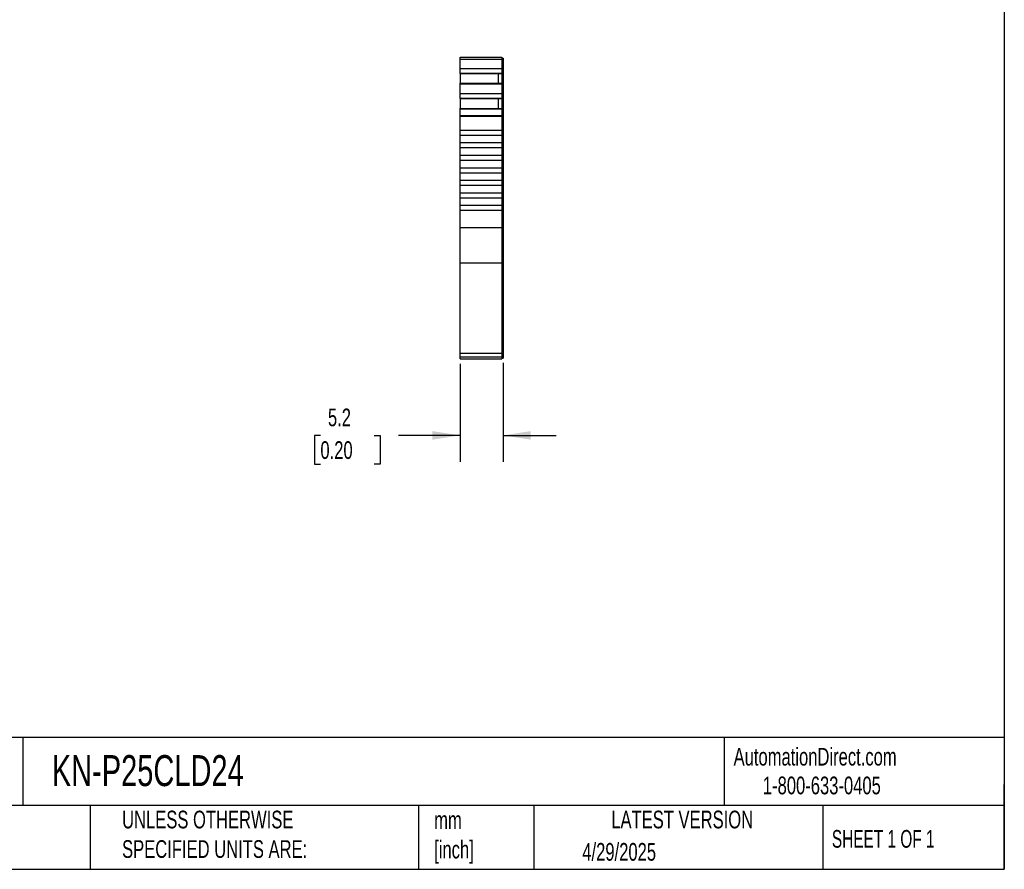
# Model space of a CAD drawing. Header units: millimetres. Extents: x 6 to 273, y 6 to 210.
# Tile 4 of 6: x 155 to 273, y 6 to 108. Entities that reach past the tile are written whole.
import ezdxf

# ---------------------------------------------------------------- set-up
doc = ezdxf.new("R2010")
doc.units = ezdxf.units.MM
doc.linetypes.add('SLD-Solid', pattern=[0])
doc.layers.add('DIMENSIONS', color=140, linetype='SLD-Solid', lineweight=25)
doc.layers.add('TEXT', color=140, linetype='SLD-Solid', lineweight=25)
doc.styles.add('SLDTEXTSTYLE0', font='TXT', dxfattribs={"width": 0.7})
doc.styles.add('SLDTEXTSTYLE1', font='TXT', dxfattribs={"width": 0.65})
doc.dimstyles.new('SLDDIMSTYLE1', dxfattribs={"dimtxt": 2.158008, "dimasz": 3.302, "dimexe": 0, "dimexo": 0.0625, "dimgap": 0.539502, "dimtad": 0, "dimtih": 1, "dimtoh": 1, "dimrnd": 1e-09, "dimzin": 12, "dimdsep": 46, "dimtxsty": 'SLDTEXTSTYLE0', "dimsah": 1, "dimcen": 0.09, "dimadec": 0, "dimazin": 3, "dimtfac": 1, "dimtmove": 0, "dimatfit": 0, "dimfxl": 0, "dimfrac": 2, "dimtolj": 1, "dimtzin": 12, "dimarcsym": 0})

# ---------------------------------------------------------------- blocks, each defined once
blk = doc.blocks.new('_D_3')
at = {"layer": 'DIMENSIONS'}
for p, q in [((208, 66.81), (208, 55.07)), ((213.15, 66.9), (213.15, 55.07)), ((191.31, 58.24), (190.59, 58.24)), ((190.59, 58.24), (190.59, 54.81)), ((197.73, 58.24), (198.45, 58.24)), ((198.45, 58.24), (198.45, 54.81)), ((208, 58.24), (200.65, 58.24)), ((213.15, 58.24), (219.5, 58.24)), ((190.59, 54.81), (191.31, 54.81)), ((198.45, 54.81), (197.73, 54.81))]:
    blk.add_line(p, q, dxfattribs=at)
for points in [[(208, 58.24), (204.7, 58.75), (204.7, 57.73)], [(213.15, 58.24), (216.45, 57.73), (216.45, 58.75)]]:
    blk.add_solid(points, dxfattribs=at)
at = {"layer": 'DIMENSIONS', "char_height": 2.117, "attachment_point": 1, "style": 'SLDTEXTSTYLE0'}
for s, insert in [('5.2', (192.21, 61.45)), ('0.20', (191.31, 57.54))]:
    blk.add_mtext(s, dxfattribs=dict(at, insert=insert))

msp = doc.modelspace()

# ---------------------------------------------------------------- linework, layer by layer
for p, q in [((207.997, 103.453), (212.997, 103.453)), ((207.997, 103.23), (207.997, 103.453)), ((207.997, 103.23), (212.997, 103.23)), ((207.997, 102.105), (207.997, 103.23)), ((212.997, 103.453), (212.997, 103.23)), ((212.997, 103.353), (213.147, 103.353)), ((212.997, 103.23), (212.997, 102.105)), ((212.997, 103.204), (213.147, 103.204)), ((213.147, 103.353), (213.147, 103.204)), ((213.147, 103.204), (213.147, 102.148)), ((207.997, 102.105), (212.997, 102.105)), ((207.997, 101.546), (207.997, 102.105)), ((207.997, 101.546), (212.997, 101.546)), ((207.997, 101.53), (207.997, 101.546)), ((207.997, 101.53), (207.997, 100.339)), ((207.997, 101.53), (212.547, 101.53)), ((212.547, 101.53), (212.997, 101.53)), ((212.547, 101.53), (212.547, 100.339)), ((212.997, 102.148), (213.147, 102.148)), ((212.997, 102.105), (212.997, 101.546)), ((212.997, 101.638), (213.147, 101.638)), ((212.997, 101.601), (213.147, 101.601)), ((212.997, 101.546), (212.997, 101.53)), ((212.997, 101.53), (212.997, 100.339)), ((213.147, 102.148), (213.147, 101.638)), ((213.147, 101.638), (213.147, 101.601)), ((213.147, 101.601), (213.147, 100.238)), ((207.997, 100.339), (212.997, 100.339)), ((207.997, 100.269), (207.997, 100.339)), ((207.997, 100.269), (212.997, 100.269)), ((207.997, 99.111), (207.997, 100.269)), ((212.997, 100.339), (212.997, 100.269)), ((212.997, 100.269), (212.997, 99.111)), ((212.997, 100.238), (213.147, 100.238)), ((212.997, 100.174), (213.147, 100.174)), ((213.147, 100.238), (213.147, 100.174)), ((213.147, 100.174), (213.147, 99.154)), ((207.997, 99.111), (212.997, 99.111)), ((207.997, 98.552), (207.997, 99.111)), ((212.997, 99.154), (213.147, 99.154)), ((212.997, 99.111), (212.997, 98.552)), ((213.147, 99.154), (213.147, 98.644)), ((207.997, 98.552), (212.997, 98.552)), ((207.997, 98.536), (207.997, 98.552)), ((207.997, 98.536), (207.997, 97.345)), ((207.997, 98.536), (212.547, 98.536)), ((212.547, 98.536), (212.997, 98.536)), ((212.547, 98.536), (212.547, 97.345)), ((212.997, 98.644), (213.147, 98.644)), ((212.997, 98.607), (213.147, 98.607)), ((212.997, 98.552), (212.997, 98.536)), ((212.997, 98.536), (212.997, 97.345)), ((213.147, 98.644), (213.147, 98.607)), ((213.147, 98.607), (213.147, 97.244)), ((207.997, 97.345), (212.997, 97.345)), ((207.997, 97.275), (207.997, 97.345)), ((207.997, 97.275), (212.997, 97.275)), ((207.997, 96.501), (207.997, 97.275)), ((207.997, 96.501), (212.997, 96.501)), ((207.997, 96.424), (207.997, 96.501)), ((212.997, 97.345), (212.997, 97.275)), ((212.997, 97.275), (212.997, 96.501)), ((212.997, 97.244), (213.147, 97.244)), ((212.997, 97.18), (213.147, 97.18)), ((212.997, 96.501), (212.997, 96.424)), ((213.147, 97.244), (213.147, 97.18)), ((213.147, 97.18), (213.147, 96.476)), ((207.997, 96.424), (212.997, 96.424)), ((207.997, 94.753), (207.997, 96.424)), ((212.997, 96.476), (213.147, 96.476)), ((212.997, 96.424), (212.997, 94.753)), ((212.997, 96.424), (213.147, 96.424)), ((213.147, 96.476), (213.147, 96.424)), ((213.147, 96.424), (213.147, 83.092)), ((207.997, 94.753), (212.997, 94.753)), ((207.997, 94.153), (207.997, 94.753)), ((207.997, 94.153), (212.997, 94.153)), ((207.997, 93.253), (207.997, 94.153)), ((212.997, 94.753), (212.997, 94.153)), ((212.997, 94.153), (212.997, 93.253)), ((207.997, 93.253), (212.997, 93.253)), ((207.997, 92.653), (207.997, 93.253)), ((212.997, 93.253), (212.997, 92.653)), ((207.997, 92.653), (212.997, 92.653)), ((207.997, 91.753), (207.997, 92.653)), ((212.997, 92.653), (212.997, 91.753)), ((207.997, 91.153), (207.997, 91.753)), ((207.997, 91.753), (212.997, 91.753)), ((207.997, 91.153), (212.997, 91.153)), ((207.997, 90.253), (207.997, 91.153)), ((212.997, 91.753), (212.997, 91.153)), ((212.997, 91.153), (212.997, 90.253)), ((207.997, 90.253), (212.997, 90.253)), ((207.997, 89.653), (207.997, 90.253)), ((207.997, 89.653), (212.997, 89.653)), ((207.997, 88.753), (207.997, 89.653)), ((212.997, 90.253), (212.997, 89.653)), ((212.997, 89.653), (212.997, 88.753)), ((207.997, 88.753), (212.997, 88.753)), ((207.997, 88.153), (207.997, 88.753)), ((212.997, 88.753), (212.997, 88.153)), ((207.997, 88.153), (212.997, 88.153)), ((207.997, 87.253), (207.997, 88.153)), ((207.997, 87.253), (212.997, 87.253)), ((207.997, 86.653), (207.997, 87.253)), ((212.997, 88.153), (212.997, 87.253)), ((212.997, 87.253), (212.997, 86.653)), ((207.997, 86.653), (212.997, 86.653)), ((207.997, 85.753), (207.997, 86.653)), ((212.997, 86.653), (212.997, 85.753)), ((207.997, 85.753), (212.997, 85.753)), ((207.997, 85.153), (207.997, 85.753)), ((207.997, 85.153), (212.997, 85.153)), ((207.997, 83.092), (207.997, 85.153)), ((212.997, 85.753), (212.997, 85.153)), ((212.997, 85.153), (212.997, 83.092)), ((207.997, 83.092), (212.997, 83.092)), ((207.997, 78.859), (207.997, 83.092)), ((212.997, 83.092), (212.997, 78.859)), ((212.997, 83.092), (213.147, 83.092)), ((213.147, 83.092), (213.147, 78.943)), ((207.997, 78.859), (212.997, 78.859)), ((207.997, 68.082), (207.997, 78.859)), ((212.997, 78.943), (213.147, 78.943)), ((212.997, 78.859), (212.997, 68.082)), ((213.147, 78.943), (213.147, 68.166)), ((207.997, 68.082), (212.997, 68.082)), ((207.997, 67.643), (207.997, 68.082)), ((207.997, 67.643), (212.997, 67.643)), ((207.997, 67.381), (207.997, 67.643)), ((207.997, 67.381), (212.997, 67.381)), ((207.997, 67.381), (212.997, 67.381)), ((212.997, 68.166), (213.147, 68.166)), ((212.997, 68.082), (212.997, 67.643)), ((212.997, 67.743), (213.147, 67.743)), ((212.997, 67.643), (212.997, 67.381)), ((212.997, 67.481), (213.147, 67.481)), ((212.997, 67.481), (213.147, 67.481)), ((213.147, 68.166), (213.147, 67.743)), ((213.147, 67.743), (213.147, 67.481))]:
    msp.add_line(p, q)
at = {"layer": 'TEXT'}
for p, q in [((273.05, 209.55), (273.05, 6.35)), ((273.05, 22.126), (6.35, 22.126)), ((155.759, 22.126), (155.759, 13.97)), ((239.575, 22.126), (239.575, 13.97)), ((273.05, 6.35), (273.05, 16.51)), ((273.05, 13.97), (6.35, 13.97)), ((163.78, 13.97), (163.78, 6.35)), ((203.024, 13.97), (203.024, 6.35)), ((216.812, 13.97), (216.812, 6.35)), ((251.349, 13.97), (251.349, 6.35)), ((6.35, 6.35), (273.05, 6.35))]:
    msp.add_line(p, q, dxfattribs=at)

# ---------------------------------------------------------------- texts
for s, insert, char_height, attachment_point, style in [('KN-P25CLD24', (159.208, 20.006), 3.70417, 1, 'SLDTEXTSTYLE0'), ('AutomationDirect.com', (240.695, 20.877), 2.11667, 1, 'SLDTEXTSTYLE0'), ('1-800-633-0405', (244.192, 17.437), 2.11667, 1, 'SLDTEXTSTYLE0'), ('UNLESS OTHERWISE ^JSPECIFIED UNITS ARE:', (167.608, 13.361), 2.11667, 1, 'SLDTEXTSTYLE0'), ('LATEST VERSION', (234.552, 13.364), 2.11667, 2, 'SLDTEXTSTYLE0'), ('mm^J[inch]', (204.907, 13.297), 2.1167, 1, 'SLDTEXTSTYLE0'), ('SHEET 1 OF 1', (252.441, 11.051), 2.11667, 1, 'SLDTEXTSTYLE1'), ('4/29/2025', (222.613, 9.497), 2.1167, 1, 'SLDTEXTSTYLE0')]:
    msp.add_mtext(s, dxfattribs=dict(at, insert=insert, char_height=char_height, attachment_point=attachment_point, style=style))

# ---------------------------------------------------------------- dimensions: what is measured, and where the dimension line sits
at = {"layer": 'DIMENSIONS'}
dim = msp.add_linear_dim(base=(213.147, 58.242), p1=(207.997, 68.082), p2=(213.147, 68.166), angle=0, dimstyle='SLDDIMSTYLE1', dxfattribs=at)
dim.commit()
dim.dimension.update_dxf_attribs({"geometry": '_D_3', "text_midpoint": (194.521, 58.242), "dimtype": 160})

doc.saveas('drawing.dxf')
